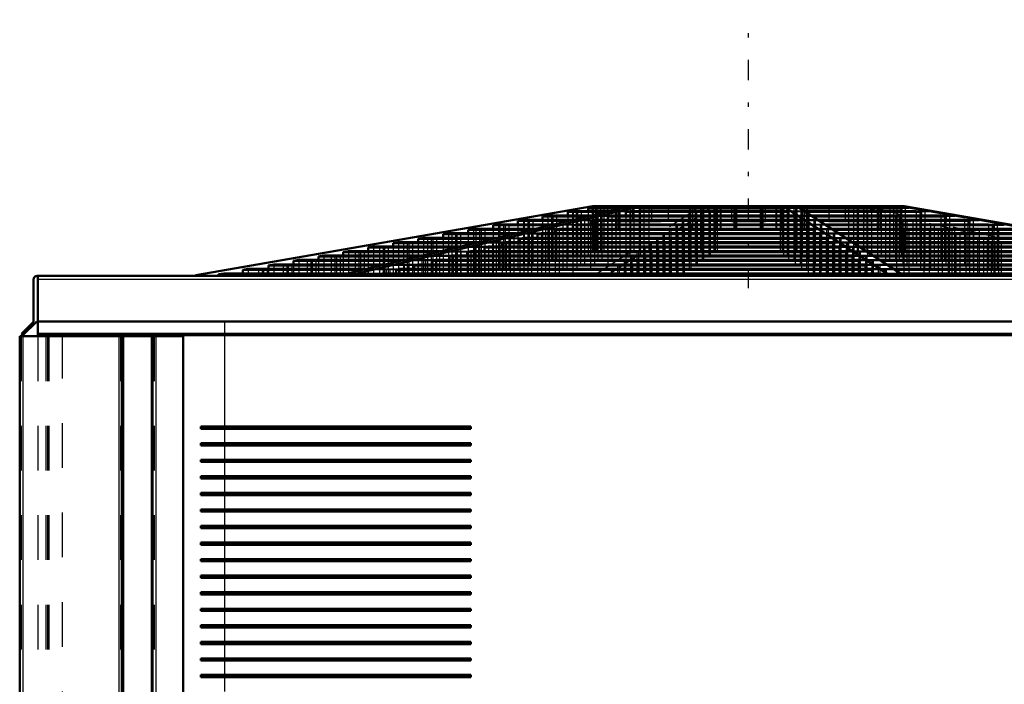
# Model space of a CAD drawing. Header units: inches. Extents: x -52 to 61, y -7 to 60.
# Tile 3 of 5: x -47 to -25, y 45 to 60. Entities that reach past the tile are written whole.
import ezdxf

# ---------------------------------------------------------------- set-up
doc = ezdxf.new("R2010")
doc.units = ezdxf.units.IN
doc.header["$MEASUREMENT"] = 0
doc.linetypes.add('Center', pattern=[1.5, 0.45, -0.5, 0.05, -0.5])
doc.linetypes.add('Dashed', pattern=[2, 1, -1])
for name, color, linetype, lineweight in [('AM_0', 7, 'Continuous', 50), ('AM_4', 3, 'Continuous', 25), ('AM_7', 7, 'Center', 25), ('AM_9', 6, 'Dashed', 25)]:
    doc.layers.add(name, color=color, linetype=linetype, lineweight=lineweight)

msp = doc.modelspace()

# ---------------------------------------------------------------- linework, layer by layer
at = {"layer": 'AM_0'}
for p, q in [((-42.96313, 54.61678), (-34.08664, 56.158)), ((-33.23555, 56.158), (-39.73359, 54.61678)), ((-39.51227, 54.61678), (-33.01423, 56.158)), ((-34.082, 56.12919), (-34.193, 56.10938)), ((-34.193, 56.10938), (-34.193, 56.04979)), ((-34.193, 56.10938), (-33.44684, 56.10938)), ((-27.12936, 56.158), (-34.08664, 56.158)), ((-34.082, 56.12919), (-33.36792, 56.12919)), ((-33.9205, 56.158), (-33.9205, 56.12919)), ((-32.95133, 56.12919), (-33.0299, 56.10938)), ((-33.0299, 56.10938), (-29.83219, 56.10938)), ((-33.0299, 56.10938), (-33.0299, 56.04979)), ((-32.95133, 56.12919), (-29.86094, 56.12919)), ((-32.83701, 56.158), (-32.83701, 56.12919)), ((-29.90279, 56.158), (-29.90279, 56.12919)), ((-29.83219, 56.10938), (-29.86094, 56.12919)), ((-29.83792, 56.158), (-27.45947, 54.61678)), ((-29.83219, 56.10938), (-29.83219, 56.04979)), ((-27.15714, 54.61678), (-29.53559, 56.158)), ((-29.48822, 56.12919), (-27.29629, 56.12919)), ((-29.45765, 56.10938), (-27.18896, 56.10938)), ((-27.45245, 56.158), (-27.45245, 56.12919)), ((-27.18896, 56.10938), (-27.29629, 56.12919)), ((-27.21037, 56.158), (-18.33388, 54.61678)), ((-27.18896, 56.10938), (-27.18896, 56.04979)), ((-18.25287, 54.61678), (-27.12936, 56.158)), ((-35.096, 55.94827), (-35.216, 55.92686)), ((-35.216, 55.92686), (-35.216, 55.85068)), ((-35.216, 55.92686), (-34.22608, 55.92686)), ((-35.096, 55.94827), (-34.13353, 55.94827)), ((-34.527, 56.04979), (-34.647, 56.02838)), ((-34.647, 56.02838), (-34.647, 55.94827)), ((-34.647, 56.02838), (-33.78765, 56.02838)), ((-34.527, 56.04979), (-33.69532, 56.04979)), ((-33.6689, 55.94827), (-33.75381, 55.92686)), ((-33.75381, 55.92686), (-29.56722, 55.92686)), ((-33.75381, 55.92686), (-33.75381, 55.85068)), ((-33.6689, 55.94827), (-29.59829, 55.94827)), ((-33.26628, 56.04979), (-33.3512, 56.02838)), ((-33.3512, 56.02838), (-29.71458, 56.02838)), ((-33.3512, 56.02838), (-33.3512, 55.94827)), ((-33.26628, 56.04979), (-29.74566, 56.04979)), ((-29.71458, 56.02838), (-29.74566, 56.04979)), ((-29.71458, 56.02838), (-29.71458, 55.94827)), ((-29.56722, 55.92686), (-29.59829, 55.94827)), ((-29.56722, 55.92686), (-29.56722, 55.85068)), ((-29.35401, 56.04979), (-26.86606, 56.04979)), ((-29.33263, 56.02838), (-26.75006, 56.02838)), ((-29.20897, 55.94827), (-26.31607, 55.94827)), ((-29.17592, 55.92686), (-26.20009, 55.92686)), ((-26.75006, 56.02838), (-26.86606, 56.04979)), ((-26.75006, 56.02838), (-26.75006, 55.94827)), ((-26.20009, 55.92686), (-26.31607, 55.94827)), ((-26.20009, 55.92686), (-26.20009, 55.85068)), ((-36.2, 55.75131), (-36.321, 55.72972)), ((-36.321, 55.72972), (-36.321, 55.65175)), ((-36.321, 55.72972), (-35.04605, 55.72972)), ((-36.2, 55.75131), (-34.95319, 55.75131)), ((-35.643, 55.85068), (-35.763, 55.82927)), ((-35.763, 55.82927), (-35.763, 55.75131)), ((-35.763, 55.82927), (-34.63043, 55.82927)), ((-35.643, 55.85068), (-34.54345, 55.85068)), ((-34.44993, 55.75131), (-34.53552, 55.72972)), ((-34.53552, 55.72972), (-29.28109, 55.72972)), ((-34.53552, 55.72972), (-34.53552, 55.65175)), ((-34.44993, 55.75131), (-29.31242, 55.75131)), ((-34.0559, 55.85068), (-34.14079, 55.82927)), ((-34.14079, 55.82927), (-29.42557, 55.82927)), ((-34.14079, 55.82927), (-34.14079, 55.75131)), ((-34.0559, 55.85068), (-29.45664, 55.85068)), ((-29.42557, 55.82927), (-29.45664, 55.85068)), ((-29.42557, 55.82927), (-29.42557, 55.75131)), ((-29.28109, 55.72972), (-29.31242, 55.75131)), ((-29.28109, 55.72972), (-29.28109, 55.65175)), ((-29.05832, 55.85068), (-25.78742, 55.85068)), ((-29.02527, 55.82927), (-25.67145, 55.82927)), ((-28.90491, 55.75131), (-25.24916, 55.75131)), ((-28.87158, 55.72972), (-25.13224, 55.72972)), ((-25.67145, 55.82927), (-25.78742, 55.85068)), ((-25.67145, 55.82927), (-25.67145, 55.75131)), ((-25.13224, 55.72972), (-25.24916, 55.75131)), ((-25.13224, 55.72972), (-25.13224, 55.65175)), ((-37.874, 55.45264), (-37.994, 55.43123)), ((-37.874, 55.45264), (-36.2154, 55.45264)), ((-37.316, 55.5522), (-37.436, 55.53079)), ((-37.436, 55.53079), (-37.436, 55.45264)), ((-37.436, 55.53079), (-35.895, 55.53079)), ((-37.316, 55.5522), (-35.80603, 55.5522)), ((-36.758, 55.65175), (-36.878, 55.63034)), ((-36.878, 55.63034), (-36.878, 55.5522)), ((-36.878, 55.63034), (-35.47398, 55.63034)), ((-36.758, 55.65175), (-35.38173, 55.65175)), ((-35.63398, 55.45264), (-35.71886, 55.43123)), ((-35.63398, 55.45264), (-28.87902, 55.45264)), ((-35.23932, 55.5522), (-35.32419, 55.53079)), ((-35.32419, 55.53079), (-28.99242, 55.53079)), ((-35.32419, 55.53079), (-35.32419, 55.45264)), ((-35.23932, 55.5522), (-29.02348, 55.5522)), ((-34.84464, 55.65175), (-34.92952, 55.63034)), ((-34.92952, 55.63034), (-29.13688, 55.63034)), ((-34.92952, 55.63034), (-34.92952, 55.5522)), ((-34.84464, 55.65175), (-29.16795, 55.65175)), ((-29.13688, 55.63034), (-29.16795, 55.65175)), ((-29.13688, 55.63034), (-29.13688, 55.5522)), ((-28.99242, 55.53079), (-29.02348, 55.5522)), ((-28.99242, 55.53079), (-28.99242, 55.45264)), ((-28.84796, 55.43123), (-28.87902, 55.45264)), ((-28.75122, 55.65175), (-24.70999, 55.65175)), ((-28.71817, 55.63034), (-24.59404, 55.63034)), ((-28.59753, 55.5522), (-24.17084, 55.5522)), ((-28.56448, 55.53079), (-24.0549, 55.53079)), ((-28.44385, 55.45264), (-23.63172, 55.45264)), ((-38.989, 55.25371), (-39.109, 55.2323)), ((-39.109, 55.2323), (-39.109, 55.15415)), ((-39.109, 55.2323), (-37.15381, 55.2323)), ((-38.989, 55.25371), (-37.06169, 55.25371)), ((-38.431, 55.35326), (-38.551, 55.33185)), ((-38.551, 55.33185), (-38.551, 55.25371)), ((-38.551, 55.33185), (-36.72566, 55.33185)), ((-38.431, 55.35326), (-36.63366, 55.35326)), ((-37.994, 55.43123), (-37.994, 55.35326)), ((-37.994, 55.43123), (-36.30196, 55.43123)), ((-36.42257, 55.25371), (-36.50743, 55.2323)), ((-36.50743, 55.2323), (-28.55932, 55.2323)), ((-36.50743, 55.2323), (-36.50743, 55.15415)), ((-36.42257, 55.25371), (-28.59038, 55.25371)), ((-36.02793, 55.35326), (-36.1128, 55.33185)), ((-36.1128, 55.33185), (-28.70377, 55.33185)), ((-36.1128, 55.33185), (-36.1128, 55.25371)), ((-36.02793, 55.35326), (-28.73483, 55.35326)), ((-35.71886, 55.43123), (-28.84796, 55.43123)), ((-35.71886, 55.43123), (-35.71886, 55.35326)), ((-28.84796, 55.43123), (-28.84796, 55.35326)), ((-28.70377, 55.33185), (-28.73483, 55.35326)), ((-28.70377, 55.33185), (-28.70377, 55.25371)), ((-28.55932, 55.2323), (-28.59038, 55.25371)), ((-28.55932, 55.2323), (-28.55932, 55.15415)), ((-28.4108, 55.43123), (-23.51578, 55.43123)), ((-28.29044, 55.35326), (-23.09358, 55.35326)), ((-28.25738, 55.33185), (-22.97765, 55.33185)), ((-28.13675, 55.25371), (-22.55449, 55.25371)), ((-28.1037, 55.2323), (-22.43856, 55.2323)), ((-40.104, 55.05478), (-40.224, 55.03337)), ((-40.224, 55.03337), (-40.224, 54.95522)), ((-40.224, 55.03337), (-37.98413, 55.03337)), ((-40.104, 55.05478), (-37.89641, 55.05478)), ((-39.547, 55.15415), (-39.667, 55.13274)), ((-39.667, 55.13274), (-39.667, 55.05478)), ((-39.667, 55.13274), (-37.5739, 55.13274)), ((-39.547, 55.15415), (-37.48451, 55.15415)), ((-37.21111, 55.05478), (-37.29598, 55.03337)), ((-37.29598, 55.03337), (-37.29598, 54.95522)), ((-37.29598, 55.03337), (-28.27069, 55.03337)), ((-37.21111, 55.05478), (-28.30176, 55.05478)), ((-36.8172, 55.15415), (-36.90206, 55.13274)), ((-36.90206, 55.13274), (-28.41488, 55.13274)), ((-36.90206, 55.13274), (-36.90206, 55.05478)), ((-36.8172, 55.15415), (-28.44594, 55.15415)), ((-28.41488, 55.13274), (-28.44594, 55.15415)), ((-28.41488, 55.13274), (-28.41488, 55.05478)), ((-28.27069, 55.03337), (-28.30176, 55.05478)), ((-28.27069, 55.03337), (-28.27069, 54.95522)), ((-27.98307, 55.15415), (-22.01542, 55.15415)), ((-27.95002, 55.13274), (-21.89949, 55.13274)), ((-27.82966, 55.05478), (-21.47732, 55.05478)), ((-27.79661, 55.03337), (-21.36139, 55.03337)), ((-41.219, 54.85585), (-41.339, 54.83444)), ((-41.339, 54.83444), (-41.339, 54.75415)), ((-41.339, 54.83444), (-38.82756, 54.83444)), ((-41.219, 54.85585), (-38.74252, 54.85585)), ((-40.662, 54.95522), (-40.782, 54.93381)), ((-40.782, 54.93381), (-40.782, 54.85585)), ((-40.782, 54.93381), (-38.40082, 54.93381)), ((-40.662, 54.95522), (-38.30894, 54.95522)), ((-37.99963, 54.85585), (-38.08449, 54.83444)), ((-38.08449, 54.83444), (-38.08449, 54.75415)), ((-38.08449, 54.83444), (-27.98208, 54.83444)), ((-37.99963, 54.85585), (-28.01314, 54.85585)), ((-37.60573, 54.95522), (-37.69059, 54.93381)), ((-37.69059, 54.93381), (-37.69059, 54.85585)), ((-37.69059, 54.93381), (-28.12625, 54.93381)), ((-37.60573, 54.95522), (-28.15732, 54.95522)), ((-28.12625, 54.93381), (-28.15732, 54.95522)), ((-28.12625, 54.93381), (-28.12625, 54.85585)), ((-27.98208, 54.83444), (-28.01314, 54.85585)), ((-27.98208, 54.83444), (-27.98208, 54.75415)), ((-27.67597, 54.95522), (-20.93826, 54.95522)), ((-27.64292, 54.93381), (-20.82234, 54.93381)), ((-27.52257, 54.85585), (-20.40018, 54.85585)), ((-27.48952, 54.83444), (-20.28426, 54.83444)), ((-46.5085, 54.6), (46.5085, 54.6)), ((-46.496, 54.6), (-46.496, 53.27147)), ((-42.96313, 54.61678), (-42.96313, 54.6)), ((-42.336, 54.65656), (-42.456, 54.63515)), ((-42.456, 54.63515), (-42.456, 54.6)), ((-42.456, 54.63515), (-39.67076, 54.63515)), ((-42.336, 54.65656), (-39.58153, 54.65656)), ((-41.789, 54.75415), (-41.909, 54.73274)), ((-41.909, 54.73274), (-41.909, 54.65656)), ((-41.909, 54.73274), (-39.26188, 54.73274)), ((-41.789, 54.75415), (-39.17146, 54.75415)), ((-39.73359, 54.61678), (-39.51227, 54.61678)), ((-39.73359, 54.61678), (-39.73359, 54.6)), ((-39.51227, 54.61678), (-39.51227, 54.6)), ((-38.78955, 54.65656), (-38.87441, 54.63515)), ((-38.87441, 54.63515), (-38.87441, 54.6)), ((-38.87441, 54.63515), (-27.69295, 54.63515)), ((-38.78955, 54.65656), (-27.72401, 54.65656)), ((-38.40272, 54.75415), (-38.48759, 54.73274)), ((-38.48759, 54.73274), (-38.48759, 54.65656)), ((-38.48759, 54.73274), (-27.83453, 54.73274)), ((-38.40272, 54.75415), (-27.8656, 54.75415)), ((-27.83453, 54.73274), (-27.8656, 54.75415)), ((-27.83453, 54.73274), (-27.83453, 54.65656)), ((-27.69295, 54.63515), (-27.72401, 54.65656)), ((-27.69295, 54.63515), (-27.69295, 54.6)), ((-27.45947, 54.61678), (-27.45947, 54.6)), ((-27.45947, 54.61678), (-27.15714, 54.61678)), ((-27.36558, 54.75415), (-19.84955, 54.75415)), ((-27.33253, 54.73274), (-19.73362, 54.73274)), ((-27.21493, 54.65656), (-19.32114, 54.65656)), ((-27.18188, 54.63515), (-19.20521, 54.63515)), ((-27.15714, 54.61678), (-27.15714, 54.6)), ((-46.5885, 53.58708), (-46.5885, 54.52)), ((-46.8575, 53.304), (-46.59846, 53.56304)), ((-46.52345, 53.573), (-46.82497, 53.27147)), ((-46.496, 53.573), (-46.52345, 53.573)), ((-46.898, 53.25), (-46.898, 0)), ((-46.898, 53.25), (-43.246, 53.25)), ((-46.82497, 53.27147), (-46.8575, 53.304)), ((46.496, 53.304), (-46.496, 53.304)), ((46.496, 53.27147), (-46.496, 53.27147)), ((-46.4945, 53.27147), (-46.4945, 53.25)), ((-44.613, 53.25), (-44.613, 4.492)), ((-43.927, 53.25), (-43.927, 4.492)), ((-43.246, 53.25), (-43.246, 4.492)), ((-36.815, 51.232), (-42.849, 51.232)), ((-42.849, 51.232), (-42.849, 51.181)), ((-42.849, 51.181), (-36.815, 51.181)), ((-36.815, 51.181), (-36.815, 51.232)), ((-36.815, 50.862), (-42.849, 50.862)), ((-42.849, 50.862), (-42.849, 50.811)), ((-36.815, 50.811), (-36.815, 50.862)), ((-42.849, 50.811), (-36.815, 50.811)), ((-36.815, 50.492), (-42.849, 50.492)), ((-42.849, 50.492), (-42.849, 50.441)), ((-42.849, 50.441), (-36.815, 50.441)), ((-36.815, 50.441), (-36.815, 50.492)), ((-36.815, 50.122), (-42.849, 50.122)), ((-42.849, 50.122), (-42.849, 50.071)), ((-42.849, 50.071), (-36.815, 50.071)), ((-36.815, 50.071), (-36.815, 50.122)), ((-36.815, 49.752), (-42.849, 49.752)), ((-42.849, 49.752), (-42.849, 49.701)), ((-36.815, 49.701), (-36.815, 49.752)), ((-42.849, 49.701), (-36.815, 49.701)), ((-36.815, 49.382), (-42.849, 49.382)), ((-42.849, 49.382), (-42.849, 49.331)), ((-42.849, 49.331), (-36.815, 49.331)), ((-36.815, 49.331), (-36.815, 49.382)), ((-36.815, 49.012), (-42.849, 49.012)), ((-42.849, 49.012), (-42.849, 48.961)), ((-42.849, 48.961), (-36.815, 48.961)), ((-36.815, 48.961), (-36.815, 49.012)), ((-36.815, 48.642), (-42.849, 48.642)), ((-42.849, 48.642), (-42.849, 48.591)), ((-36.815, 48.591), (-36.815, 48.642)), ((-42.849, 48.591), (-36.815, 48.591)), ((-36.815, 48.272), (-42.849, 48.272)), ((-42.849, 48.272), (-42.849, 48.221)), ((-42.849, 48.221), (-36.815, 48.221)), ((-36.815, 48.221), (-36.815, 48.272)), ((-36.815, 47.902), (-42.849, 47.902)), ((-42.849, 47.902), (-42.849, 47.851)), ((-42.849, 47.851), (-36.815, 47.851)), ((-36.815, 47.851), (-36.815, 47.902)), ((-36.815, 47.532), (-42.849, 47.532)), ((-42.849, 47.532), (-42.849, 47.481)), ((-36.815, 47.481), (-36.815, 47.532)), ((-42.849, 47.481), (-36.815, 47.481)), ((-36.815, 47.162), (-42.849, 47.162)), ((-42.849, 47.162), (-42.849, 47.111)), ((-42.849, 47.111), (-36.815, 47.111)), ((-36.815, 47.111), (-36.815, 47.162)), ((-36.815, 46.792), (-42.849, 46.792)), ((-42.849, 46.792), (-42.849, 46.741)), ((-42.849, 46.741), (-36.815, 46.741)), ((-36.815, 46.741), (-36.815, 46.792)), ((-36.815, 46.422), (-42.849, 46.422)), ((-42.849, 46.422), (-42.849, 46.371)), ((-42.849, 46.371), (-36.815, 46.371)), ((-36.815, 46.371), (-36.815, 46.422)), ((-36.815, 46.052), (-42.849, 46.052)), ((-42.849, 46.052), (-42.849, 46.001)), ((-42.849, 46.001), (-36.815, 46.001)), ((-36.815, 46.001), (-36.815, 46.052)), ((-36.815, 45.682), (-42.849, 45.682)), ((-42.849, 45.682), (-42.849, 45.631)), ((-42.849, 45.631), (-36.815, 45.631)), ((-36.815, 45.631), (-36.815, 45.682))]:
    msp.add_line(p, q, dxfattribs=at)
for centre, radius, start, end in [((-46.5085, 54.52), 0.08, 90, 180), ((-46.6225, 53.58708), 0.034, 315, 0)]:
    msp.add_arc(centre, radius, start, end, dxfattribs=at)
at = {"layer": 'AM_4'}
for p, q in [((46.496, 54.52), (-46.496, 54.52)), ((46.496, 53.58708), (-46.496, 53.58708)), ((46.496, 53.56304), (-46.496, 53.56304)), ((-46.83, 53.25), (-46.83, 4.492)), ((-44.681, 53.25), (-44.681, 4.492)), ((-44.579, 53.25), (-44.579, 6)), ((-43.961, 53.25), (-43.961, 6)), ((-43.859, 53.25), (-43.859, 4.492)), ((-42.31909, 53.27147), (-42.31909, 51.232)), ((-42.31909, 51.181), (-42.31909, 50.862)), ((-42.31909, 50.811), (-42.31909, 50.492)), ((-42.31909, 50.441), (-42.31909, 50.122)), ((-42.31909, 50.071), (-42.31909, 49.752)), ((-42.31909, 49.701), (-42.31909, 49.382)), ((-42.31909, 49.331), (-42.31909, 49.012)), ((-42.31909, 48.961), (-42.31909, 48.642)), ((-42.31909, 48.591), (-42.31909, 48.272)), ((-42.31909, 48.221), (-42.31909, 47.902)), ((-42.31909, 47.851), (-42.31909, 47.532)), ((-42.31909, 47.481), (-42.31909, 47.162)), ((-42.31909, 47.111), (-42.31909, 46.792)), ((-42.31909, 46.741), (-42.31909, 46.422)), ((-42.31909, 46.371), (-42.31909, 46.052)), ((-42.31909, 46.001), (-42.31909, 45.682)), ((-42.31909, 45.631), (-42.31909, 45.312))]:
    msp.add_line(p, q, dxfattribs=at)
at = {"layer": 'AM_7'}
msp.add_line((-30.608, 54.32735), (-30.608, 60.32565), dxfattribs=at)
at = {"layer": 'AM_9'}
for p, q in [((-34.00563, 56.158), (-42.88212, 54.61678)), ((-34.10805, 56.10938), (-34.10805, 54.6)), ((-34.082, 56.12919), (-34.082, 54.6)), ((-34.05886, 54.61678), (-31.68041, 56.158)), ((-34.02704, 56.10938), (-34.02704, 54.6)), ((-34.00072, 56.12919), (-34.00072, 54.6)), ((-33.9205, 56.12919), (-33.9205, 54.6)), ((-33.91971, 56.12919), (-33.91971, 54.6)), ((-33.84456, 56.158), (-33.84456, 54.6)), ((-33.76355, 56.158), (-33.76355, 54.6)), ((-31.37808, 56.158), (-33.75653, 54.61678)), ((-33.57277, 55.66), (-33.57277, 56.158)), ((-33.568, 56.158), (-33.568, 55.818)), ((-33.54897, 55.66), (-33.54897, 56.158)), ((-33.51212, 55.66), (-33.51212, 56.158)), ((-33.48881, 55.66), (-33.48881, 56.158)), ((-33.0299, 56.10938), (-33.44684, 56.10938)), ((-32.95133, 56.12919), (-33.36792, 56.12919)), ((-33.25122, 56.10938), (-33.17266, 56.12919)), ((-33.25122, 56.10938), (-33.25122, 54.6)), ((-33.193, 55.818), (-33.193, 56.158)), ((-33.17266, 56.12919), (-33.17266, 54.6)), ((-33.05834, 56.158), (-33.05834, 54.6)), ((-32.95133, 56.12919), (-32.95133, 54.6)), ((-32.83701, 56.12919), (-32.83701, 54.6)), ((-32.773, 55.818), (-32.773, 56.158)), ((-32.398, 55.818), (-32.398, 56.158)), ((-31.92165, 55.66), (-31.92165, 56.158)), ((-31.91111, 55.66), (-31.91111, 56.158)), ((-31.86199, 55.66), (-31.86199, 56.158)), ((-31.85192, 55.66), (-31.85192, 56.158)), ((-31.68615, 56.10938), (-31.68615, 54.6)), ((-31.65739, 56.12919), (-31.65739, 54.6)), ((-31.61555, 56.158), (-31.61555, 54.6)), ((-31.38381, 56.10938), (-31.38381, 54.6)), ((-31.35506, 56.12919), (-31.35506, 54.6)), ((-31.34127, 55.66), (-31.34127, 56.158)), ((-31.32627, 55.66), (-31.32627, 56.158)), ((-31.31321, 56.158), (-31.31321, 54.6)), ((-31.23818, 55.66), (-31.23818, 56.158)), ((-31.22529, 55.66), (-31.22529, 56.158)), ((-30.983, 55.818), (-30.983, 56.158)), ((-30.9329, 55.66), (-30.9329, 56.158)), ((-30.91814, 55.66), (-30.91814, 56.158)), ((-30.88723, 55.66), (-30.88723, 56.158)), ((-30.87454, 55.66), (-30.87454, 56.158)), ((-30.34146, 55.66), (-30.34146, 56.158)), ((-30.32877, 55.66), (-30.32877, 56.158)), ((-30.29786, 55.66), (-30.29786, 56.158)), ((-30.2831, 55.66), (-30.2831, 56.158)), ((-30.233, 55.818), (-30.233, 56.158)), ((-29.99071, 55.66), (-29.99071, 56.158)), ((-29.97782, 55.66), (-29.97782, 56.158)), ((-29.90279, 56.12919), (-29.90279, 54.6)), ((-29.88973, 55.66), (-29.88973, 56.158)), ((-29.87473, 55.66), (-29.87473, 56.158)), ((-29.48822, 56.12919), (-29.86094, 56.12919)), ((-29.86094, 56.12919), (-29.86094, 54.6)), ((-29.45765, 56.10938), (-29.82834, 56.10938)), ((-29.60045, 56.158), (-29.60045, 54.6)), ((-29.55861, 56.12919), (-29.55861, 54.6)), ((-29.55861, 56.12919), (-29.52985, 56.10938)), ((-29.52985, 56.10938), (-29.52985, 54.6)), ((-29.36408, 55.66), (-29.36408, 56.158)), ((-29.35401, 55.66), (-29.35401, 56.158)), ((-29.30489, 55.66), (-29.30489, 56.158)), ((-29.29435, 55.66), (-29.29435, 56.158)), ((-28.818, 56.158), (-28.818, 55.818)), ((-28.443, 55.818), (-28.443, 56.158)), ((-28.37899, 56.158), (-28.37899, 54.6)), ((-28.26467, 56.12919), (-28.26467, 54.6)), ((-21.70373, 54.61678), (-28.20177, 56.158)), ((-28.1861, 56.10938), (-28.1861, 54.6)), ((-28.15766, 56.158), (-28.15766, 54.6)), ((-28.04334, 56.12919), (-28.04334, 54.6)), ((-28.023, 55.818), (-28.023, 56.158)), ((-27.98045, 56.158), (-21.48241, 54.61678)), ((-27.96478, 56.10938), (-27.96478, 54.6)), ((-27.72719, 55.66), (-27.72719, 56.158)), ((-27.70388, 55.66), (-27.70388, 56.158)), ((-27.66703, 55.66), (-27.66703, 56.158)), ((-27.648, 55.818), (-27.648, 56.158)), ((-27.64323, 55.66), (-27.64323, 56.158)), ((-27.45245, 56.12919), (-27.45245, 54.6)), ((-27.37144, 56.158), (-27.37144, 54.6)), ((-27.29629, 56.12919), (-27.29629, 54.6)), ((-27.2955, 54.6), (-27.2955, 56.158)), ((-27.134, 56.12919), (-27.2955, 56.12919)), ((-27.21528, 56.12919), (-27.21528, 54.6)), ((-27.21528, 56.12919), (-27.10795, 56.10938)), ((-27.023, 56.10938), (-27.18896, 56.10938)), ((-27.134, 54.6), (-27.134, 56.12919)), ((-27.023, 56.10938), (-27.134, 56.12919)), ((-27.10795, 56.10938), (-27.10795, 54.6)), ((-27.023, 54.6), (-27.023, 56.10938)), ((-35.09692, 55.92686), (-35.09692, 54.6)), ((-35.096, 55.94827), (-35.096, 54.6)), ((-35.01591, 55.92686), (-35.01591, 54.6)), ((-34.98094, 55.94827), (-34.98094, 54.6)), ((-34.89993, 55.94827), (-34.89993, 54.6)), ((-34.647, 55.94827), (-34.647, 54.6)), ((-34.54695, 56.02838), (-34.54695, 54.6)), ((-34.527, 56.04979), (-34.527, 54.6)), ((-34.46594, 56.02838), (-34.46594, 54.6)), ((-34.43095, 56.04979), (-34.43095, 54.6)), ((-34.34994, 56.04979), (-34.34994, 54.6)), ((-33.75381, 55.92686), (-34.22608, 55.92686)), ((-34.193, 56.04979), (-34.193, 54.6)), ((-33.6689, 55.94827), (-34.13353, 55.94827)), ((-33.97513, 55.92686), (-33.89023, 55.94827)), ((-33.97513, 55.92686), (-33.97513, 54.6)), ((-33.89023, 55.94827), (-33.89023, 54.6)), ((-33.3512, 56.02838), (-33.78765, 56.02838)), ((-33.26628, 56.04979), (-33.69532, 56.04979)), ((-33.6689, 55.94827), (-33.6689, 54.6)), ((-33.57252, 56.02838), (-33.4876, 56.04979)), ((-33.57252, 56.02838), (-33.57252, 54.6)), ((-33.4876, 56.04979), (-33.4876, 54.6)), ((-33.3512, 55.94827), (-33.3504, 54.6)), ((-33.26628, 56.04979), (-33.26628, 54.6)), ((-33.0299, 56.04979), (-33.0299, 54.6)), ((-31.95112, 55.92686), (-31.95112, 54.6)), ((-31.92004, 55.94827), (-31.92004, 54.6)), ((-31.80375, 56.02838), (-31.80375, 54.6)), ((-31.77267, 56.04979), (-31.77267, 54.6)), ((-31.64878, 55.92686), (-31.64878, 54.6)), ((-31.61771, 55.94827), (-31.61771, 54.6)), ((-31.50142, 56.02838), (-31.50142, 54.6)), ((-31.47034, 56.04979), (-31.47034, 54.6)), ((-29.83219, 56.04979), (-29.83219, 54.6)), ((-29.74566, 56.04979), (-29.74566, 54.6)), ((-29.35401, 56.04979), (-29.74096, 56.04979)), ((-29.71458, 55.94827), (-29.71458, 54.6)), ((-29.33263, 56.02838), (-29.70967, 56.02838)), ((-29.59829, 55.94827), (-29.59829, 54.6)), ((-29.20897, 55.94827), (-29.59315, 55.94827)), ((-29.17592, 55.92686), (-29.56216, 55.92686)), ((-29.44333, 56.04979), (-29.44333, 54.6)), ((-29.44333, 56.04979), (-29.41225, 56.02838)), ((-29.41225, 56.02838), (-29.41225, 54.6)), ((-29.29596, 55.94827), (-29.29596, 54.6)), ((-29.29596, 55.94827), (-29.26488, 55.92686)), ((-29.26488, 55.92686), (-29.26488, 54.6)), ((-27.94972, 56.04979), (-27.94972, 54.6)), ((-27.8648, 56.02838), (-27.8648, 54.6)), ((-27.7284, 56.04979), (-27.7284, 54.6)), ((-27.64348, 56.02838), (-27.64348, 54.6)), ((-27.5471, 55.94827), (-27.5471, 54.6)), ((-27.46219, 55.92686), (-27.46219, 54.6)), ((-27.32577, 55.94827), (-27.32577, 54.6)), ((-27.24087, 55.92686), (-27.24087, 54.6)), ((-27.18896, 56.04979), (-27.18896, 54.6)), ((-26.689, 56.04979), (-26.86606, 56.04979)), ((-26.86606, 56.04979), (-26.86606, 54.6)), ((-26.78505, 56.04979), (-26.78505, 54.6)), ((-26.78505, 56.04979), (-26.66905, 56.02838)), ((-26.569, 56.02838), (-26.75006, 56.02838)), ((-26.75006, 55.94827), (-26.75006, 54.6)), ((-26.689, 54.6), (-26.689, 56.04979)), ((-26.569, 56.02838), (-26.689, 56.04979)), ((-26.66905, 56.02838), (-26.66905, 54.6)), ((-26.569, 54.6), (-26.569, 56.02838)), ((-26.12, 55.94827), (-26.31607, 55.94827)), ((-26.31607, 55.94827), (-26.31607, 54.6)), ((-26.23506, 55.94827), (-26.23506, 54.6)), ((-26.23506, 55.94827), (-26.11908, 55.92686)), ((-26, 55.92686), (-26.20009, 55.92686)), ((-26.12, 54.6), (-26.12, 55.94827)), ((-26, 55.92686), (-26.12, 55.94827)), ((-26.11908, 55.92686), (-26.11908, 54.6)), ((-26, 54.6), (-26, 55.92686)), ((-36.2, 55.75131), (-36.2, 54.6)), ((-36.16477, 55.72972), (-36.16477, 54.6)), ((-36.08376, 55.72972), (-36.08376, 54.6)), ((-36.04785, 55.75131), (-36.04785, 54.6)), ((-35.96684, 55.75131), (-35.96684, 54.6)), ((-35.763, 55.75131), (-35.763, 54.6)), ((-35.643, 55.85068), (-35.643, 54.6)), ((-35.62556, 55.82927), (-35.62556, 54.6)), ((-35.54455, 55.82927), (-35.54455, 54.6)), ((-35.50959, 55.85068), (-35.50959, 54.6)), ((-35.42858, 55.85068), (-35.42858, 54.6)), ((-35.216, 55.85068), (-35.216, 54.6)), ((-34.53552, 55.72972), (-35.04605, 55.72972)), ((-34.95319, 55.75131), (-34.44993, 55.75131)), ((-34.75685, 55.72972), (-34.67125, 55.75131)), ((-34.75685, 55.72972), (-34.75685, 54.6)), ((-34.67125, 55.75131), (-34.67125, 54.6)), ((-34.14079, 55.82927), (-34.63043, 55.82927)), ((-34.54345, 55.85068), (-34.0559, 55.85068)), ((-34.44993, 55.75131), (-34.44993, 54.6)), ((-34.36212, 55.82927), (-34.27722, 55.85068)), ((-34.36212, 55.82927), (-34.36212, 54.6)), ((-34.27722, 55.85068), (-34.27722, 54.6)), ((-34.14079, 55.75131), (-34.14079, 54.6)), ((-34.0559, 55.85068), (-34.0559, 54.6)), ((-33.75381, 55.85068), (-33.75381, 54.6)), ((-33.568, 55.818), (-32.398, 55.818)), ((-32.23725, 55.72972), (-32.23725, 54.6)), ((-32.20592, 55.75131), (-32.20592, 54.6)), ((-32.09276, 55.82927), (-32.09276, 54.6)), ((-32.06169, 55.85068), (-32.06169, 54.6)), ((-31.93491, 55.72972), (-31.93491, 54.6)), ((-31.90358, 55.75131), (-31.90358, 54.6)), ((-31.79043, 55.82927), (-31.79043, 54.6)), ((-31.75936, 55.85068), (-31.75936, 54.6)), ((-30.983, 55.818), (-30.233, 55.818)), ((-29.56722, 55.85068), (-29.56722, 54.6)), ((-29.45664, 55.85068), (-29.45664, 54.6)), ((-29.05832, 55.85068), (-29.45242, 55.85068)), ((-29.42557, 55.75131), (-29.42557, 54.6)), ((-29.02527, 55.82927), (-29.42173, 55.82927)), ((-29.31242, 55.75131), (-29.31242, 54.6)), ((-28.90491, 55.75131), (-29.31052, 55.75131)), ((-28.87158, 55.72972), (-29.27988, 55.72972)), ((-29.15431, 55.85068), (-29.15431, 54.6)), ((-29.15431, 55.85068), (-29.12324, 55.82927)), ((-29.12324, 55.82927), (-29.12324, 54.6)), ((-29.01008, 55.75131), (-29.01008, 54.6)), ((-29.01008, 55.75131), (-28.97875, 55.72972)), ((-28.97875, 55.72972), (-28.97875, 54.6)), ((-28.818, 55.818), (-27.648, 55.818)), ((-27.1601, 55.85068), (-27.1601, 54.6)), ((-27.07521, 55.82927), (-27.07521, 54.6)), ((-26.93878, 55.85068), (-26.93878, 54.6)), ((-26.85388, 55.82927), (-26.85388, 54.6)), ((-26.76607, 55.75131), (-26.76607, 54.6)), ((-26.68048, 55.72972), (-26.68048, 54.6)), ((-26.54475, 55.75131), (-26.54475, 54.6)), ((-26.45915, 55.72972), (-26.45915, 54.6)), ((-26.20009, 55.85068), (-26.20009, 54.6)), ((-25.573, 55.85068), (-25.78742, 55.85068)), ((-25.78742, 55.85068), (-25.78742, 54.6)), ((-25.70641, 55.85068), (-25.70641, 54.6)), ((-25.70641, 55.85068), (-25.59044, 55.82927)), ((-25.453, 55.82927), (-25.67145, 55.82927)), ((-25.67145, 55.75131), (-25.67145, 54.6)), ((-25.59044, 55.82927), (-25.59044, 54.6)), ((-25.573, 54.6), (-25.573, 55.85068)), ((-25.453, 55.82927), (-25.573, 55.85068)), ((-25.453, 54.6), (-25.453, 55.82927)), ((-25.016, 55.75131), (-25.24916, 55.75131)), ((-25.24916, 55.75131), (-25.24916, 54.6)), ((-25.16815, 55.75131), (-25.16815, 54.6)), ((-25.16815, 55.75131), (-25.05123, 55.72972)), ((-25.1267, 55.72972), (-24.895, 55.72972)), ((-25.05123, 55.72972), (-25.05123, 54.6)), ((-25.016, 54.6), (-25.016, 55.75131)), ((-24.895, 55.72972), (-25.016, 55.75131)), ((-37.874, 55.45264), (-37.874, 54.6)), ((-37.66529, 55.45264), (-37.66529, 54.6)), ((-37.58428, 55.45264), (-37.58428, 54.6)), ((-37.436, 55.45264), (-37.436, 54.6)), ((-37.316, 55.5522), (-37.316, 54.6)), ((-37.24211, 55.53079), (-37.24211, 54.6)), ((-37.1611, 55.53079), (-37.1611, 54.6)), ((-37.12617, 55.5522), (-37.12617, 54.6)), ((-37.04516, 55.5522), (-37.04516, 54.6)), ((-36.878, 55.5522), (-36.878, 54.6)), ((-36.758, 55.65175), (-36.758, 54.6)), ((-36.70297, 55.63034), (-36.70297, 54.6)), ((-36.62196, 55.63034), (-36.62196, 54.6)), ((-36.58703, 55.65175), (-36.58703, 54.6)), ((-36.50601, 55.65175), (-36.50601, 54.6)), ((-36.321, 55.65175), (-36.321, 54.6)), ((-36.2154, 55.45264), (-35.63398, 55.45264)), ((-35.94018, 55.43123), (-35.85531, 55.45264)), ((-35.32419, 55.53079), (-35.895, 55.53079)), ((-35.85531, 55.45264), (-35.85531, 54.6)), ((-35.23932, 55.5522), (-35.80603, 55.5522)), ((-35.63398, 55.45264), (-35.63398, 54.6)), ((-35.54552, 55.53079), (-35.46064, 55.5522)), ((-35.54552, 55.53079), (-35.54552, 54.6)), ((-34.92952, 55.63034), (-35.47398, 55.63034)), ((-35.46064, 55.5522), (-35.46064, 54.6)), ((-34.84464, 55.65175), (-35.38173, 55.65175)), ((-35.32419, 55.45264), (-35.32419, 54.6)), ((-35.23932, 55.5522), (-35.23932, 54.6)), ((-35.15084, 55.63034), (-35.06596, 55.65175)), ((-35.15084, 55.63034), (-35.15084, 54.6)), ((-35.06596, 55.65175), (-35.06596, 54.6)), ((-34.92952, 55.5522), (-34.92952, 54.6)), ((-34.84464, 55.65175), (-34.84464, 54.6)), ((-34.53552, 55.65175), (-34.53552, 54.6)), ((-33.57277, 55.66), (-30.87454, 55.66)), ((-32.63931, 55.45264), (-32.63931, 54.6)), ((-32.52592, 55.53079), (-32.52592, 54.6)), ((-32.49485, 55.5522), (-32.49485, 54.6)), ((-32.38146, 55.63034), (-32.38146, 54.6)), ((-32.35039, 55.65175), (-32.35039, 54.6)), ((-32.33698, 55.45264), (-32.33698, 54.6)), ((-32.22358, 55.53079), (-32.22358, 54.6)), ((-32.19252, 55.5522), (-32.19252, 54.6)), ((-32.07912, 55.63034), (-32.07912, 54.6)), ((-32.04805, 55.65175), (-32.04805, 54.6)), ((-30.34146, 55.66), (-27.64323, 55.66)), ((-29.28109, 55.65175), (-29.28109, 54.6)), ((-29.16795, 55.65175), (-29.16795, 54.6)), ((-28.75122, 55.65175), (-29.16699, 55.65175)), ((-29.13688, 55.5522), (-29.13688, 54.6)), ((-28.71817, 55.63034), (-29.13547, 55.63034)), ((-29.02348, 55.5522), (-29.02348, 54.6)), ((-28.59753, 55.5522), (-29.0206, 55.5522)), ((-28.99242, 55.45264), (-28.99242, 54.6)), ((-28.56448, 55.53079), (-28.98917, 55.53079)), ((-28.87902, 55.45264), (-28.87902, 54.6)), ((-28.44385, 55.45264), (-28.87468, 55.45264)), ((-28.86561, 55.65175), (-28.86561, 54.6)), ((-28.86561, 55.65175), (-28.83454, 55.63034)), ((-28.83454, 55.63034), (-28.83454, 54.6)), ((-28.72115, 55.5522), (-28.72115, 54.6)), ((-28.72115, 55.5522), (-28.69008, 55.53079)), ((-28.69008, 55.53079), (-28.69008, 54.6)), ((-28.57669, 55.45264), (-28.57669, 54.6)), ((-28.57669, 55.45264), (-28.54562, 55.43123)), ((-26.37136, 55.65175), (-26.37136, 54.6)), ((-26.28648, 55.63034), (-26.28648, 54.6)), ((-26.15004, 55.65175), (-26.15004, 54.6)), ((-26.06516, 55.63034), (-26.06516, 54.6)), ((-25.97668, 55.5522), (-25.97668, 54.6)), ((-25.89181, 55.53079), (-25.89181, 54.6)), ((-25.75536, 55.5522), (-25.75536, 54.6)), ((-25.67048, 55.53079), (-25.67048, 54.6)), ((-25.58202, 55.45264), (-25.58202, 54.6)), ((-25.36069, 55.45264), (-25.36069, 54.6)), ((-25.13224, 55.65175), (-25.13224, 54.6)), ((-38.989, 55.25371), (-38.989, 54.6)), ((-38.85845, 55.2323), (-38.85845, 54.6)), ((-38.77744, 55.2323), (-38.77744, 54.6)), ((-38.74252, 55.25371), (-38.74252, 54.6)), ((-38.66151, 55.25371), (-38.66151, 54.6)), ((-38.551, 55.25371), (-38.551, 54.6)), ((-38.431, 55.35326), (-38.431, 54.6)), ((-38.31936, 55.33185), (-38.31936, 54.6)), ((-38.23835, 55.33185), (-38.23835, 54.6)), ((-38.20343, 55.35326), (-38.20343, 54.6)), ((-38.12242, 55.35326), (-38.12242, 54.6)), ((-37.994, 55.35326), (-37.994, 54.6)), ((-37.78123, 55.43123), (-37.78123, 54.6)), ((-37.70022, 55.43123), (-37.70022, 54.6)), ((-36.50743, 55.2323), (-37.15381, 55.2323)), ((-36.42257, 55.25371), (-37.06169, 55.25371)), ((-36.72876, 55.2323), (-36.64389, 55.25371)), ((-36.72876, 55.2323), (-36.72876, 54.6)), ((-36.1128, 55.33185), (-36.72566, 55.33185)), ((-36.64389, 55.25371), (-36.64389, 54.6)), ((-36.02793, 55.35326), (-36.63366, 55.35326)), ((-36.42257, 55.25371), (-36.42257, 54.6)), ((-36.33412, 55.33185), (-36.24925, 55.35326)), ((-36.33412, 55.33185), (-36.33412, 54.6)), ((-35.71886, 55.43123), (-36.30196, 55.43123)), ((-36.24925, 55.35326), (-36.24925, 54.6)), ((-36.1128, 55.25371), (-36.1128, 54.6)), ((-36.02793, 55.35326), (-36.02793, 54.6)), ((-35.94018, 55.43123), (-35.94018, 54.6)), ((-35.71886, 55.35326), (-35.71886, 54.6)), ((-32.95902, 55.2323), (-32.95902, 54.6)), ((-32.92795, 55.25371), (-32.92795, 54.6)), ((-32.81457, 55.33185), (-32.81457, 54.6)), ((-32.7835, 55.35326), (-32.7835, 54.6)), ((-32.67038, 55.43123), (-32.67038, 54.6)), ((-32.65668, 55.2323), (-32.65668, 54.6)), ((-32.62562, 55.25371), (-32.62562, 54.6)), ((-32.51223, 55.33185), (-32.51223, 54.6)), ((-32.48117, 55.35326), (-32.48117, 54.6)), ((-32.36804, 55.43123), (-32.36804, 54.6)), ((-28.84796, 55.35326), (-28.84796, 54.6)), ((-28.4108, 55.43123), (-28.84337, 55.43123)), ((-28.73483, 55.35326), (-28.73483, 54.6)), ((-28.29044, 55.35326), (-28.7296, 55.35326)), ((-28.70377, 55.25371), (-28.70377, 54.6)), ((-28.25738, 55.33185), (-28.69843, 55.33185)), ((-28.59038, 55.25371), (-28.59038, 54.6)), ((-28.13675, 55.25371), (-28.58492, 55.25371)), ((-28.1037, 55.2323), (-28.5539, 55.2323)), ((-28.54562, 55.43123), (-28.54562, 54.6)), ((-28.4325, 55.35326), (-28.4325, 54.6)), ((-28.4325, 55.35326), (-28.40143, 55.33185)), ((-28.40143, 55.33185), (-28.40143, 54.6)), ((-28.28805, 55.25371), (-28.28805, 54.6)), ((-28.28805, 55.25371), (-28.25698, 55.2323)), ((-28.25698, 55.2323), (-28.25698, 54.6)), ((-25.49714, 55.43123), (-25.49714, 54.6)), ((-25.27582, 55.43123), (-25.27582, 54.6)), ((-25.18807, 55.35326), (-25.18807, 54.6)), ((-25.1032, 55.33185), (-25.1032, 54.6)), ((-24.96675, 55.35326), (-24.96675, 54.6)), ((-40.104, 55.05478), (-40.104, 54.6)), ((-39.93562, 55.03337), (-39.93562, 54.6)), ((-39.85461, 55.03337), (-39.85461, 54.6)), ((-39.81969, 55.05478), (-39.81969, 54.6)), ((-39.73868, 55.05478), (-39.73868, 54.6)), ((-39.667, 55.05478), (-39.667, 54.6)), ((-39.547, 55.15415), (-39.547, 54.6)), ((-39.39752, 55.13274), (-39.39752, 54.6)), ((-39.31651, 55.13274), (-39.31651, 54.6)), ((-39.28159, 55.15415), (-39.28159, 54.6)), ((-39.20058, 55.15415), (-39.20058, 54.6)), ((-39.109, 55.15415), (-39.109, 54.6)), ((-37.29598, 55.03337), (-37.98413, 55.03337)), ((-37.21111, 55.05478), (-37.89641, 55.05478)), ((-36.90206, 55.13274), (-37.5739, 55.13274)), ((-37.5173, 55.03337), (-37.43244, 55.05478)), ((-37.5173, 55.03337), (-37.5173, 54.6)), ((-37.48451, 55.15415), (-36.8172, 55.15415)), ((-37.43244, 55.05478), (-37.43244, 54.6)), ((-37.21111, 55.05478), (-37.21111, 54.6)), ((-37.12339, 55.13274), (-37.03852, 55.15415)), ((-37.12339, 55.13274), (-37.12339, 54.6)), ((-37.03852, 55.15415), (-37.03852, 54.6)), ((-36.90206, 55.05478), (-36.90206, 54.6)), ((-36.8172, 55.15415), (-36.8172, 54.6)), ((-36.50743, 55.15415), (-36.50743, 54.6)), ((-33.24764, 55.03337), (-33.24764, 54.6)), ((-33.21658, 55.05478), (-33.21658, 54.6)), ((-33.10346, 55.13274), (-33.10346, 54.6)), ((-33.0724, 55.15415), (-33.0724, 54.6)), ((-32.94531, 55.03337), (-32.94531, 54.6)), ((-32.91424, 55.05478), (-32.91424, 54.6)), ((-32.80112, 55.13274), (-32.80112, 54.6)), ((-32.77006, 55.15415), (-32.77006, 54.6)), ((-28.55932, 55.15415), (-28.55932, 54.6)), ((-28.44594, 55.15415), (-28.44594, 54.6)), ((-27.98307, 55.15415), (-28.44093, 55.15415)), ((-28.41488, 55.05478), (-28.41488, 54.6)), ((-27.95002, 55.13274), (-28.41006, 55.13274)), ((-28.30176, 55.05478), (-28.30176, 54.6)), ((-27.82966, 55.05478), (-28.29791, 55.05478)), ((-27.79661, 55.03337), (-28.26719, 55.03337)), ((-28.1436, 55.15415), (-28.1436, 54.6)), ((-28.1436, 55.15415), (-28.11254, 55.13274)), ((-28.11254, 55.13274), (-28.11254, 54.6)), ((-27.99942, 55.05478), (-27.99942, 54.6)), ((-27.99942, 55.05478), (-27.96836, 55.03337)), ((-27.96836, 55.03337), (-27.96836, 54.6)), ((-41.219, 54.85585), (-41.219, 54.6)), ((-41.01275, 54.83444), (-41.01275, 54.6)), ((-40.93174, 54.83444), (-40.93174, 54.6)), ((-40.89683, 54.85585), (-40.89683, 54.6)), ((-40.81582, 54.85585), (-40.81582, 54.6)), ((-40.782, 54.85585), (-40.782, 54.6)), ((-40.662, 54.95522), (-40.662, 54.6)), ((-40.47467, 54.93381), (-40.47467, 54.6)), ((-40.39366, 54.93381), (-40.39366, 54.6)), ((-40.35875, 54.95522), (-40.35875, 54.6)), ((-40.27774, 54.95522), (-40.27774, 54.6)), ((-40.224, 54.95522), (-40.224, 54.6)), ((-38.08449, 54.83444), (-38.82756, 54.83444)), ((-37.99963, 54.85585), (-38.74252, 54.85585)), ((-37.69059, 54.93381), (-38.40082, 54.93381)), ((-37.60573, 54.95522), (-38.30894, 54.95522)), ((-38.30582, 54.83444), (-38.22096, 54.85585)), ((-38.30582, 54.83444), (-38.30582, 54.6)), ((-38.22096, 54.85585), (-38.22096, 54.6)), ((-37.99963, 54.85585), (-37.99963, 54.6)), ((-37.91192, 54.93381), (-37.82705, 54.95522)), ((-37.91192, 54.93381), (-37.91192, 54.6)), ((-37.82705, 54.95522), (-37.82705, 54.6)), ((-37.69059, 54.85585), (-37.69059, 54.6)), ((-37.60573, 54.95522), (-37.60573, 54.6)), ((-37.29598, 54.95522), (-37.29598, 54.6)), ((-33.53626, 54.83444), (-33.53626, 54.6)), ((-33.5052, 54.85585), (-33.5052, 54.6)), ((-33.39208, 54.93381), (-33.39208, 54.6)), ((-33.36102, 54.95522), (-33.36102, 54.6)), ((-33.23392, 54.83444), (-33.23392, 54.6)), ((-33.20286, 54.85585), (-33.20286, 54.6)), ((-33.08975, 54.93381), (-33.08975, 54.6)), ((-33.05868, 54.95522), (-33.05868, 54.6)), ((-28.27069, 54.95522), (-28.27069, 54.6)), ((-28.15732, 54.95522), (-28.15732, 54.6)), ((-27.67597, 54.95522), (-28.15534, 54.95522)), ((-28.12625, 54.85585), (-28.12625, 54.6)), ((-27.64292, 54.93381), (-28.12478, 54.93381)), ((-28.01314, 54.85585), (-28.01314, 54.6)), ((-27.52257, 54.85585), (-28.01274, 54.85585)), ((-27.48952, 54.83444), (-27.98128, 54.83444)), ((-27.85498, 54.95522), (-27.85498, 54.6)), ((-27.85498, 54.95522), (-27.82392, 54.93381)), ((-27.82392, 54.93381), (-27.82392, 54.6)), ((-27.7108, 54.85585), (-27.7108, 54.6)), ((-27.7108, 54.85585), (-27.67974, 54.83444)), ((-27.67974, 54.83444), (-27.67974, 54.6)), ((-42.88212, 54.61678), (-42.96313, 54.61678)), ((-42.88212, 54.61678), (-42.88212, 54.6)), ((-42.336, 54.65656), (-42.336, 54.6)), ((-42.0918, 54.63515), (-42.0918, 54.6)), ((-42.01079, 54.63515), (-42.01079, 54.6)), ((-41.97587, 54.65656), (-41.97587, 54.6)), ((-41.909, 54.65656), (-41.909, 54.6)), ((-41.89486, 54.65656), (-41.89486, 54.6)), ((-41.789, 54.75415), (-41.789, 54.6)), ((-41.56339, 54.73274), (-41.56339, 54.6)), ((-41.48238, 54.73274), (-41.48238, 54.6)), ((-41.44746, 54.75415), (-41.44746, 54.6)), ((-41.36645, 54.75415), (-41.36645, 54.6)), ((-41.339, 54.75415), (-41.339, 54.6)), ((-38.87441, 54.63515), (-39.67076, 54.63515)), ((-38.78955, 54.65656), (-39.58153, 54.65656)), ((-38.48759, 54.73274), (-39.26188, 54.73274)), ((-39.17146, 54.75415), (-38.40272, 54.75415)), ((-39.09573, 54.63515), (-39.01087, 54.65656)), ((-39.09573, 54.63515), (-39.09573, 54.6)), ((-39.01087, 54.65656), (-39.01087, 54.6)), ((-38.78955, 54.65656), (-38.78955, 54.6)), ((-38.70891, 54.73274), (-38.62405, 54.75415)), ((-38.70891, 54.73274), (-38.70891, 54.6)), ((-38.62405, 54.75415), (-38.62405, 54.6)), ((-38.48759, 54.65656), (-38.48759, 54.6)), ((-38.40272, 54.75415), (-38.40272, 54.6)), ((-38.08449, 54.75415), (-38.08449, 54.6)), ((-33.75653, 54.61678), (-34.05886, 54.61678)), ((-34.05886, 54.61678), (-34.05886, 54.6)), ((-33.82539, 54.63515), (-33.82539, 54.6)), ((-33.79433, 54.65656), (-33.79433, 54.6)), ((-33.75653, 54.61678), (-33.75653, 54.6)), ((-33.6838, 54.73274), (-33.6838, 54.6)), ((-33.65274, 54.75415), (-33.65274, 54.6)), ((-33.52305, 54.63515), (-33.52305, 54.6)), ((-33.49199, 54.65656), (-33.49199, 54.6)), ((-33.38147, 54.73274), (-33.38147, 54.6)), ((-33.3512, 54.75415), (-33.3512, 54.6)), ((-27.98208, 54.75415), (-27.98208, 54.6)), ((-27.8656, 54.75415), (-27.8656, 54.6)), ((-27.36558, 54.75415), (-27.86344, 54.75415)), ((-27.83453, 54.65656), (-27.83453, 54.6)), ((-27.33253, 54.73274), (-27.83205, 54.73274)), ((-27.72401, 54.65656), (-27.72401, 54.6)), ((-27.21493, 54.65656), (-27.72047, 54.65656)), ((-27.18188, 54.63515), (-27.68915, 54.63515)), ((-27.56326, 54.75415), (-27.56326, 54.6)), ((-27.56326, 54.75415), (-27.5322, 54.73274)), ((-27.5322, 54.73274), (-27.5322, 54.6)), ((-27.42167, 54.65656), (-27.42167, 54.6)), ((-27.42167, 54.65656), (-27.39061, 54.63515)), ((-27.39061, 54.63515), (-27.39061, 54.6)), ((-11.76011, 53.573), (-46.496, 53.573)), ((-46.4945, 53.573), (-46.4945, 53.27147)), ((-42.31909, 53.573), (-42.31909, 53.27147)), ((-46.864, 53.25), (-46.864, 4.492)), ((-45.9455, 53.31), (-46.4945, 53.31)), ((-46.4945, 53.25), (-46.4945, 4.492)), ((-46.313, 53.25), (-46.313, 6)), ((-46.279, 53.25), (-46.279, 6)), ((-46.245, 53.25), (-46.245, 6)), ((-45.9455, 53.31), (-45.9455, 4.578)), ((-44.647, 53.25), (-44.647, 4.492)), ((-43.893, 53.25), (-43.893, 4.492)), ((-42.31909, 51.232), (-42.31909, 51.181)), ((-42.31909, 50.862), (-42.31909, 50.811)), ((-42.31909, 50.492), (-42.31909, 50.441)), ((-42.31909, 50.122), (-42.31909, 50.071)), ((-42.31909, 49.752), (-42.31909, 49.701)), ((-42.31909, 49.382), (-42.31909, 49.331)), ((-42.31909, 49.012), (-42.31909, 48.961)), ((-42.31909, 48.642), (-42.31909, 48.591)), ((-42.31909, 48.272), (-42.31909, 48.221)), ((-42.31909, 47.902), (-42.31909, 47.851)), ((-42.31909, 47.532), (-42.31909, 47.481)), ((-42.31909, 47.162), (-42.31909, 47.111)), ((-42.31909, 46.792), (-42.31909, 46.741)), ((-42.31909, 46.422), (-42.31909, 46.371)), ((-42.31909, 46.052), (-42.31909, 46.001)), ((-42.31909, 45.682), (-42.31909, 45.631))]:
    msp.add_line(p, q, dxfattribs=at)

doc.saveas('drawing.dxf')
